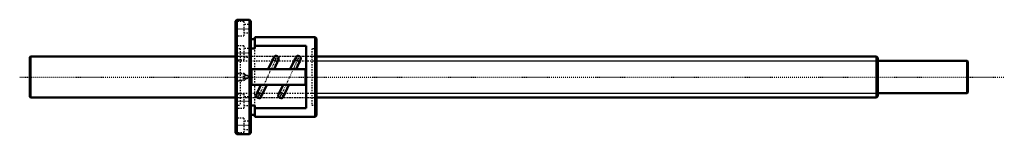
# Model space of a CAD drawing. Header units: millimetres. Extents: x -168 to 599, y -44 to 44.
import ezdxf

# ---------------------------------------------------------------- set-up
doc = ezdxf.new("R2010")
doc.units = ezdxf.units.MM
doc.linetypes.add('Center', pattern=[1.5, 0.45, -0.5, 0.05, -0.5])
doc.linetypes.add('Dashed', pattern=[2, 1, -1])
for name, color, linetype, lineweight in [('2d ConnectionPoints', 7, 'Continuous', 50), ('AM_0', 7, 'Continuous', 50), ('AM_4', 3, 'Continuous', 25), ('AM_5', 3, 'Continuous', 25), ('AM_7', 7, 'Center', 25), ('AM_9', 6, 'Dashed', 25)]:
    doc.layers.add(name, color=color, linetype=linetype, lineweight=lineweight)

# ---------------------------------------------------------------- blocks, each defined once
blk = doc.blocks.new('1_BNF_3206_5RR_nut_0_in_BNF3206_5RRG1_730LC5A_00__0')
at = {"layer": 'AM_0'}
for p, q in [((1, 44.5), (0, 43.5)), ((0, 43.5), (0, -43.5)), ((11, 44.5), (1, 44.5)), ((1, 44.5), (1, -44.5)), ((12, 43.5), (11, 44.5)), ((11, 44.5), (11, -44.5)), ((12, 43.5), (12, -43.5)), ((15, 31), (15, 22.25)), ((62, 31), (15, 31)), ((63, 30), (62, 31)), ((62, 31), (62, -31)), ((15, 29.4), (12, 29.4)), ((55, 24.32), (15, 24.32)), ((55, -24.32), (55, 24.32)), ((63, 30), (63, -30)), ((15, 22.25), (12, 22.25)), ((29.73, 15.25), (25.42, 6)), ((29.98, 6), (33.48, 13.51)), ((46.93, 15.25), (42.62, 6)), ((47.18, 6), (50.68, 13.51)), ((12.5, 5.2), (12.5, -5.2)), ((53.7, 6), (13.3, 6)), ((54.5, -5.2), (54.5, 5.2)), ((13.3, -6), (53.7, -6)), ((19.82, -6), (16.32, -13.51)), ((20.07, -15.25), (24.38, -6)), ((37.02, -6), (33.52, -13.51)), ((37.27, -15.25), (41.58, -6)), ((12, -22.25), (15, -22.25)), ((15, -22.25), (15, -31)), ((12, -29.4), (15, -29.4)), ((15, -24.32), (55, -24.32)), ((62, -31), (63, -30)), ((15, -31), (62, -31)), ((0, -43.5), (1, -44.5)), ((1, -44.5), (11, -44.5)), ((11, -44.5), (12, -43.5))]:
    blk.add_line(p, q, dxfattribs=at)
for centre, radius, start, end in [((31.61, 14.38), 2.07, 335, 155), ((48.81, 14.38), 2.07, 335, 155), ((13.3, 5.2), 0.8, 90, 180), ((53.7, 5.2), 0.8, 360, 90), ((13.3, -5.2), 0.8, 180, 270), ((53.7, -5.2), 0.8, 270, 0), ((18.19, -14.38), 2.07, 155, 335), ((35.39, -14.38), 2.07, 155, 335)]:
    blk.add_arc(centre, radius, start, end, dxfattribs=at)
at = {"layer": 'AM_4'}
for p, q in [((32.6, 11.63), (28.86, 13.38)), ((49.8, 11.63), (46.06, 13.38)), ((20.94, -13.38), (17.2, -11.63)), ((38.14, -13.38), (34.4, -11.63))]:
    blk.add_line(p, q, dxfattribs=at)
at = {"layer": 'AM_5', "linetype": 'Dashed'}
for p, q in [((0, 3), (6, 3)), ((7, 2.46), (6, 3)), ((6, 3), (6, -3)), ((0, -3), (6, -3)), ((7, -2.46), (6, -3))]:
    blk.add_line(p, q, dxfattribs=at)
at = {"layer": 'AM_7'}
for p, q in [((-0.6, 37.5), (12.6, 37.5)), ((-0.6, 18.75), (12.6, 18.75)), ((32.28, 15.82), (17.52, -15.82)), ((31.61, 12.21), (31.61, 16.55)), ((49.48, 15.82), (34.72, -15.82)), ((48.81, 12.21), (48.81, 16.55)), ((28, 13.78), (33.47, 11.23)), ((29.44, 14.38), (33.77, 14.38)), ((45.2, 13.78), (50.67, 11.23)), ((46.64, 14.38), (50.97, 14.38)), ((16.03, -14.38), (20.36, -14.38)), ((16.33, -11.23), (21.8, -13.78)), ((18.19, -16.55), (18.19, -12.21)), ((33.23, -14.38), (37.56, -14.38)), ((33.53, -11.23), (39, -13.78)), ((35.39, -16.55), (35.39, -12.21)), ((-0.6, -18.75), (12.6, -18.75)), ((-0.6, -37.5), (12.6, -37.5))]:
    blk.add_line(p, q, dxfattribs=at)
at = {"layer": 'AM_9'}
for p, q in [((6.5, 43), (0, 43)), ((6.5, 43), (6.5, 32)), ((12, 40.8), (6.5, 40.8)), ((0, 32), (6.5, 32)), ((6.5, 34.2), (12, 34.2)), ((6.5, 24.25), (0, 24.25)), ((6.5, 24.25), (6.5, 13.25)), ((3.6, 22), (0, 22)), ((3.6, 22), (3.6, -22)), ((59.4, 16), (3.6, 16)), ((12, 22.05), (6.5, 22.05)), ((6.5, 15.45), (12, 15.45)), ((15, -22.25), (15, 22.25)), ((63, 22), (59.4, 22)), ((59.4, 22), (59.4, -22)), ((0, 13.25), (6.5, 13.25)), ((0.54, 2.46), (0, 3)), ((7, 2.46), (0.54, 2.46)), ((0.54, 2.46), (0.54, -2.46)), ((8.05, 1.46), (7, 2.46)), ((7, 2.46), (7, 0.54)), ((0, -3), (0.54, -2.46)), ((0.54, -2.46), (7, -2.46)), ((7, -0.54), (7, -2.46)), ((7, -2.46), (8.05, -1.47)), ((6.5, -13.25), (0, -13.25)), ((6.5, -13.25), (6.5, -24.25)), ((0, -22), (3.6, -22)), ((3.6, -16), (59.4, -16)), ((12, -15.45), (6.5, -15.45)), ((6.5, -22.05), (12, -22.05)), ((59.4, -22), (63, -22)), ((0, -24.25), (6.5, -24.25)), ((6.5, -32), (0, -32)), ((6.5, -32), (6.5, -43)), ((12, -34.2), (6.5, -34.2)), ((0, -43), (6.5, -43)), ((6.5, -40.8), (12, -40.8))]:
    blk.add_line(p, q, dxfattribs=at)
for points in [[(6.9, 0), (6.98, 0.5), (7.23, 0.93), (7.6, 1.27), (8.07, 1.46), (8.57, 1.49), (9.05, 1.35), (9.46, 1.06), (9.75, 0.65), (9.89, 0.16), (9.86, -0.34), (9.67, -0.8), (9.33, -1.17), (8.89, -1.42), (8.39, -1.5), (7.9, -1.41), (7.46, -1.17), (7.13, -0.79), (6.94, -0.33), (6.9, 0)], [(8.06, 1.46), (8.06, 1.46), (7.93, 1.43), (7.89, 1.41)]]:
    blk.add_lwpolyline(points, dxfattribs=at)
for centre, radius, start, end in [((31.61, 14.38), 2.07, 155, 335), ((48.81, 14.38), 2.07, 155, 335), ((8.4, 0), 1.5, 158.96053, 180.71321), ((8.4, 0), 1.5, 110.03023, 116.43794), ((8.4, 0), 1.5, 247.82754, 249.96977), ((18.19, -14.38), 2.07, 335, 155), ((35.39, -14.38), 2.07, 335, 155)]:
    blk.add_arc(centre, radius, start, end, dxfattribs=at)
blk = doc.blocks.new('2_BNF3206_5RRG1_730LC5A_00__shaft_0_in_BNF3206_5RRG1_730LC5A_00__0')
at = {"layer": 'AM_0'}
for p, q in [((-159.5, 16), (-160, 15.5)), ((-160, 15.5), (-160, -15.5)), ((0, 16), (-159.5, 16)), ((-159.5, 16), (-159.5, -16)), ((499, 16), (63, 16)), ((500, 15), (499, 16)), ((499, 16), (499, -16)), ((500, 15), (500, -15)), ((569.5, 12.65), (500, 12.65)), ((570, 12.15), (569.5, 12.65)), ((569.5, 12.65), (569.5, -12.65)), ((570, 12.15), (570, -12.15)), ((499, -16), (500, -15)), ((500, -12.65), (569.5, -12.65)), ((569.5, -12.65), (570, -12.15)), ((-160, -15.5), (-159.5, -16)), ((-159.5, -16), (0, -16)), ((63, -16), (499, -16))]:
    blk.add_line(p, q, dxfattribs=at)
at = {"layer": 'AM_5', "linetype": 'Dashed'}
for p, q in [((0, 12.5), (63, 12.5)), ((0, -12.5), (63, -12.5))]:
    blk.add_line(p, q, dxfattribs=at)
at = {"layer": 'AM_5'}
for p, q in [((63, 12.5), (500, 12.5)), ((63, -12.5), (500, -12.5))]:
    blk.add_line(p, q, dxfattribs=at)
at = {"layer": 'AM_7'}
blk.add_line((-168, 0), (598.5, 0), dxfattribs=at)
at = {"layer": 'AM_9'}
for p, q in [((63, 16), (0, 16)), ((0, -16), (63, -16))]:
    blk.add_line(p, q, dxfattribs=at)

msp = doc.modelspace()

# ---------------------------------------------------------------- linework, layer by layer
at = {"layer": '2d ConnectionPoints'}
msp.add_point((0, 0), dxfattribs=at)
msp.add_point((0, 0), dxfattribs=at)

# ---------------------------------------------------------------- block references
for name in ['1_BNF_3206_5RR_nut_0_in_BNF3206_5RRG1_730LC5A_00__0', '2_BNF3206_5RRG1_730LC5A_00__shaft_0_in_BNF3206_5RRG1_730LC5A_00__0']:
    msp.add_blockref(name, (0, 0))

doc.saveas('drawing.dxf')
